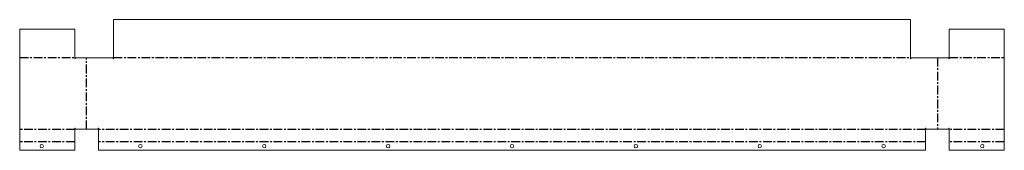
# Model space of a CAD drawing. Header units: millimetres. Extents: x -715 to 715, y -31 to 159.
import ezdxf

# ---------------------------------------------------------------- set-up
doc = ezdxf.new("R2010")
doc.units = ezdxf.units.MM
doc.linetypes.add('CENTERX2', pattern=[20.32, 12.7, -2.54, 2.54, -2.54])

msp = doc.modelspace()

# ---------------------------------------------------------------- linework, layer by layer
at = {"color": 7, "linetype": 'Continuous', "lineweight": 18}
for p, q in [((-579, 102.5), (-579, 159.4)), ((579, 159.4), (-579, 159.4)), ((579, 159.4), (579, 102.5)), ((-715.3, -30.7), (-715.3, 145.4)), ((-635.3, 145.4), (-715.3, 145.4)), ((-635.3, 102.5), (-635.3, 145.4)), ((635.3, 102.5), (635.3, 145.4)), ((635.3, 145.4), (715.3, 145.4)), ((715.3, -30.7), (715.3, 145.4)), ((-635.3, 102.5), (-634.8, 102.5)), ((-634.8, 102.5), (-634.8, 104)), ((-579.5, 104), (-634.8, 104)), ((-579.5, 104), (-579.5, 102.5)), ((-579.5, 102.5), (-579, 102.5)), ((579, 102.5), (579.5, 102.5)), ((579.5, 102.5), (579.5, 104)), ((634.8, 104), (579.5, 104)), ((634.8, 104), (634.8, 102.5)), ((634.8, 102.5), (635.3, 102.5)), ((-634.8, 1.5), (-635.3, 1.5)), ((-635.3, 1.5), (-635.3, -30.7)), ((-634.8, 0), (-634.8, 1.5)), ((-601.5, 0), (-634.8, 0)), ((-601, 1.5), (-601.5, 1.5)), ((-601.5, 1.5), (-601.5, 0)), ((-601, -30.7), (-601, 1.5)), ((601.5, 1.5), (601, 1.5)), ((601, 1.5), (601, -30.7)), ((601.5, 0), (601.5, 1.5)), ((634.8, 0), (601.5, 0)), ((635.3, 1.5), (634.8, 1.5)), ((634.8, 1.5), (634.8, 0)), ((635.3, 1.5), (635.3, -30.7)), ((-635.3, -30.7), (-715.3, -30.7)), ((601, -30.7), (-601, -30.7)), ((635.3, -30.7), (715.3, -30.7))]:
    msp.add_line(p, q, dxfattribs=at)
at = {"color": 7, "linetype": 'CENTERX2'}
for p, q in [((-715.3, 104.2), (-635.3, 104.2)), ((-618.2, 0), (-618.2, 104)), ((-579, 104.2), (579, 104.2)), ((618.2, 104), (618.2, 0)), ((635.3, 104.2), (715.3, 104.2)), ((-635.3, -0.2), (-715.3, -0.2)), ((601, -0.2), (-601, -0.2)), ((715.3, -0.2), (635.3, -0.2)), ((-635.3, -18.5), (-715.3, -18.5)), ((601, -18.5), (-601, -18.5)), ((715.3, -18.5), (635.3, -18.5))]:
    msp.add_line(p, q, dxfattribs=at)
at = {"color": 7, "linetype": 'Continuous', "lineweight": 18}
for centre in [(-683.3, -24.7), (-540, -24.7), (-360, -24.7), (-180, -24.7), (0, -24.7), (180, -24.7), (360, -24.7), (540, -24.7), (683.3, -24.7)]:
    msp.add_circle(centre, 2.5, dxfattribs=at)

doc.saveas('drawing.dxf')
